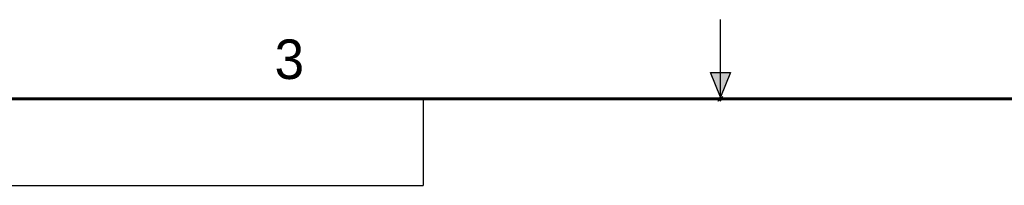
# Model space of a CAD drawing. Header units: inches. Extents: x 0 to 22, y 0 to 17.
# Tile 16 of 32: x 6.6 to 12.8, y 16 to 17. Entities that reach past the tile are written whole.
import ezdxf

# ---------------------------------------------------------------- set-up
doc = ezdxf.new("R2010")
doc.units = ezdxf.units.IN
doc.header["$LTSCALE"] = 1.21
doc.header["$MEASUREMENT"] = 0
doc.layers.get('0').update_dxf_attribs({"linetype": 'CONTINUOUS'})
doc.styles.get("Standard").update_dxf_attribs({"font": 'txt', "width": 0.8})

msp = doc.modelspace()

# ---------------------------------------------------------------- hatches: boundary and pattern name
at = {"linetype": 'CONTINUOUS'}
msp.add_hatch(color=2, dxfattribs=at).paths.add_polyline_path([(11, 16.51), (10.9375, 16.66625), (11.0625, 16.66625)])

# ---------------------------------------------------------------- linework, layer by layer
at = {"color": 2, "linetype": 'CONTINUOUS'}
for p, q in [((11, 16.485), (11, 17)), ((11, 16.51), (10.9375, 16.66625)), ((10.9375, 16.66625), (11.0625, 16.66625)), ((11.0625, 16.66625), (11, 16.51)), ((0.49986, 16.49999), (9.12486, 16.49999)), ((0.49986, 16.49999), (9.12486, 16.49999)), ((9.12486, 16.49999), (9.12486, 15.95311)), ((9.12486, 16.49999), (9.12486, 15.95311)), ((11.015, 16.515), (10.985, 16.485)), ((10.985, 16.485), (11, 16.515)), ((11, 16.485), (11.015, 16.515)), ((0.49986, 15.95311), (9.12486, 15.95311)), ((0.49986, 15.95311), (9.12486, 15.95311))]:
    msp.add_line(p, q, dxfattribs=at)
at = {"color": 7, "linetype": 'CONTINUOUS', "const_width": 0.02}
msp.add_lwpolyline([(21.5, 16.5), (0.5, 16.5)], dxfattribs=at)

# ---------------------------------------------------------------- texts
at = {"color": 2, "linetype": 'CONTINUOUS'}
msp.add_text('3', height=0.25, dxfattribs=at).set_placement((8.1875, 16.625))

doc.saveas('drawing.dxf')
